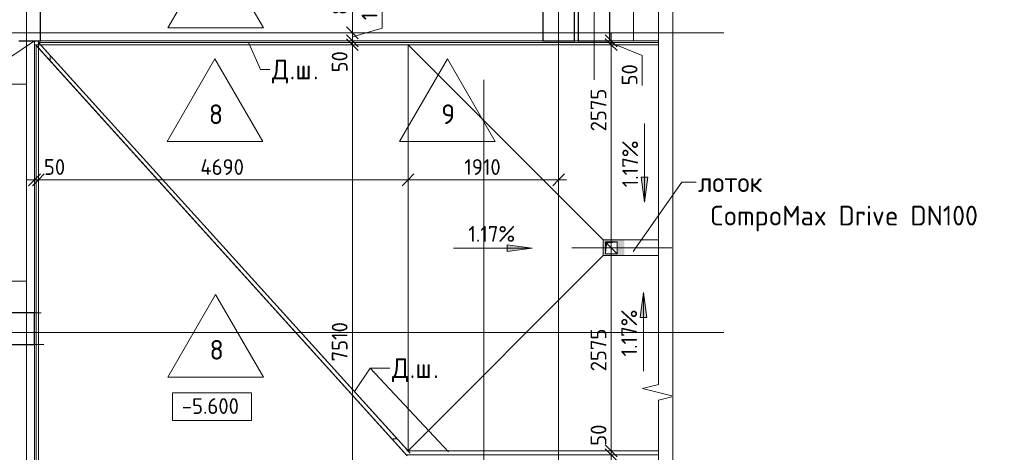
# Model space of a CAD drawing. Header units: millimetres. Extents: x -4558 to 63605, y -10605 to 130388.
# Tile 46 of 66: x 26712 to 39205, y 75381 to 80867. Entities that reach past the tile are written whole.
import ezdxf

# ---------------------------------------------------------------- set-up
doc = ezdxf.new("R2010")
doc.units = ezdxf.units.MM
for name, pattern in [('3_ Штрих_ 1 х 1 мм', [2, 1, -1]), ('4_ Штрихпунктир_ 10 х 2 мм', [14, 10, -2, 0, -2]), ('4_ Штрихпунктир_ 5 х 2 мм', [9, 5, -2, 0, -2])]:
    doc.linetypes.add(name, pattern=pattern)
for name, color, linetype, lineweight in [('A-ANNO-DIMS', 7, 'Continuous', 5), ('A-ANNO-DIMS-100', 7, 'Continuous', 5), ('A-DETL', 7, 'Continuous', 25), ('A-DETL-GENF', 7, 'Continuous', 13), ('A-FLOR', 7, 'Continuous', 13), ('A-FLOR-IDEN', 7, 'Continuous', 5), ('A-GENM', 7, 'Continuous', 13), ('C-PRKG', 7, 'Continuous', 13), ('G-ANNO-DIMS', 7, 'Continuous', 5), ('G-ANNO-TEXT', 7, 'Continuous', 5), ('M-EQPM', 7, 'Continuous', 13), ('S-COLS', 7, 'Continuous', 25), ('S-GRID', 7, 'Continuous', 5)]:
    doc.layers.add(name, color=color, linetype=linetype, lineweight=lineweight)
doc.styles.add('GOST Common_2', font='GOST_Common.ttf', dxfattribs={"height": 200})
doc.styles.add('GOST Common_3', font='GOST_Common.ttf', dxfattribs={"height": 250})
doc.dimstyles.new('2_мм', dxfattribs={"dimscale": 304.8, "dimtxt": 201.142999, "dimasz": 0.492126, "dimexe": 0.328084, "dimexo": 0.492126, "dimgap": 0, "dimtad": 1, "dimdec": 0, "dimdsep": 46, "dimtxsty": 'GOST Common_2', "dimblk1": 'OBLIQUE', "dimblk2": 'OBLIQUE', "dimsah": 1, "dimcen": 0.09, "dimdle": 0.328084, "dimadec": 5, "dimazin": 2, "dimtfac": 1, "dimtdec": 4, "dimtix": 1, "dimtmove": 0, "dimatfit": 3, "dimfxl": 1, "dimtvp": 1, "dimtolj": 1, "dimtzin": 0, "dimarcsym": 2})
doc.dimstyles.new('2_мм_1', dxfattribs={"dimscale": 304.8, "dimtxt": 201.142999, "dimasz": 0.492126, "dimexe": 0.328084, "dimexo": 0.492126, "dimgap": 0, "dimtad": 1, "dimdec": 0, "dimdsep": 46, "dimtxsty": 'GOST Common_2', "dimblk1": 'OBLIQUE', "dimblk2": 'OBLIQUE', "dimsah": 1, "dimcen": 0.09, "dimdle": 0.328084, "dimadec": 5, "dimazin": 2, "dimtfac": 1, "dimtdec": 4, "dimtix": 1, "dimtmove": 1, "dimatfit": 3, "dimfxl": 1, "dimtvp": 1, "dimtolj": 1, "dimtzin": 0, "dimarcsym": 2})

# ---------------------------------------------------------------- blocks, each defined once
blk = doc.blocks.new('АР_Машиноместо - 5300x2500_С-V7--01_Подвал_МП_часть А')
at = {"layer": 'C-PRKG'}
for p, q in [((2500, 0), (0, 0)), ((0, 0), (0, -5300)), ((2500, 0), (2500, -5300)), ((400, -500), (400, -4800)), ((400, -500), (2100, -500)), ((2100, -500), (2100, -4800)), ((400, -4800), (2100, -4800)), ((2500, -5300), (0, -5300))]:
    blk.add_line(p, q, dxfattribs=at)
blk = doc.blocks.new('АР_Канал вертикальный прямоугольный - ВК-V17--01_Подвал_МП_часть А')
at = {"layer": 'A-DETL-GENF'}
blk.add_hatch(color=256, dxfattribs=at).paths.add_polyline_path([(-75, -75), (-60, 60), (75, 75), (-75, 75)])
at = {"layer": 'A-DETL-GENF', "linetype": '3_ Штрих_ 1 х 1 мм'}
for p, q in [((75, 75), (-75, 75)), ((-75, 75), (-75, -75)), ((75, 75), (-75, 75)), ((-75, 75), (-75, -75)), ((-75, -75), (-60, 60)), ((-75, -75), (-60, 60)), ((-60, 60), (75, 75)), ((-60, 60), (75, 75)), ((75, -75), (75, 75)), ((-75, -75), (75, -75))]:
    blk.add_line(p, q, dxfattribs=at)
at = {"layer": 'M-EQPM'}
for p, q in [((-75, -75), (-75, 75)), ((-75, 75), (75, 75)), ((75, 75), (75, -75)), ((75, -75), (-75, -75))]:
    blk.add_line(p, q, dxfattribs=at)
blk = doc.blocks.new('АР-Заполнение деф_ шва - Д_ш_-4313385--01_Подвал_МП_часть А')
at = {"layer": 'A-GENM'}
for p, q in [((75, 25), (6450, 25)), ((0, -25), (6450, -25))]:
    blk.add_line(p, q, dxfattribs=at)
blk = doc.blocks.new('АР-Заполнение деф_ шва - Д_ш_-4313324--01_Подвал_МП_часть А')
at = {"layer": 'A-GENM'}
for p, q in [((0, 25), (616, 25)), ((0, -25), (616, -25))]:
    blk.add_line(p, q, dxfattribs=at)
blk = doc.blocks.new('АР-Заполнение деф_ шва - Д_ш_-4332460--01_Подвал_МП_часть А')
at = {"layer": 'A-GENM'}
for p, q in [((0, 25), (3191, 25)), ((0, -25), (3191, -25))]:
    blk.add_line(p, q, dxfattribs=at)
blk = doc.blocks.new('АР-Заполнение деф_ шва - Д_ш_-4332090--01_Подвал_МП_часть А')
at = {"layer": 'A-GENM'}
for p, q in [((0, 25), (6050, 25)), ((0, -25), (6050, -25))]:
    blk.add_line(p, q, dxfattribs=at)
blk = doc.blocks.new('АР-Заполнение деф_ шва - Д_ш_-4332162--01_Подвал_МП_часть А')
at = {"layer": 'A-GENM'}
for p, q in [((0, 25), (3450, 25)), ((0, -25), (3450, -25))]:
    blk.add_line(p, q, dxfattribs=at)
blk = doc.blocks.new('АР-Заполнение деф_ шва - Д_ш_-4332520--01_Подвал_МП_часть А')
at = {"layer": 'A-GENM'}
for p, q in [((0, 25), (6931, 25)), ((0, -25), (6931, -25))]:
    blk.add_line(p, q, dxfattribs=at)
blk = doc.blocks.new('АР-Заполнение деф_ шва - Д_ш__Пристенный-V32--01_Подвал_МП_часть А')
at = {"layer": 'A-GENM'}
blk.add_line((0, 25), (400, 25), dxfattribs=at)
blk = doc.blocks.new('АР-Заполнение деф_ шва - Д_ш__Пристенный-V33--01_Подвал_МП_часть А')
at = {"layer": 'A-GENM'}
for p, q in [((400, 25), (450, 25)), ((0, -25), (850, -25))]:
    blk.add_line(p, q, dxfattribs=at)
blk = doc.blocks.new('АР_Лоток - 200х100h_L_1000_с вертик_отводом_ЛВ3-V40--01_Подвал_МП_часть А')
at = {"layer": 'M-EQPM', "true_color": 0xdddddd}
h = blk.add_hatch(color=254, dxfattribs=at)
h.paths.add_polyline_path([(1000, 100), (729, 100), (729, -100), (1000, -100), (1000, 58)])
h.paths.add_polyline_path([(950, 75), (965, 75), (965, -75), (815, -75), (815, 75), (825, 75)])
blk = doc.blocks.new('Линия разрыва - М 1_100-2832686--01_Подвал_МП_часть А')
at = {"layer": 'A-DETL-GENF', "lineweight": 5}
for p, q in [((22400, -200), (22493, 171)), ((22507, 171), (22550, 0)), ((-50, 0), (22350, 0)), ((22350, 0), (22400, -200)), ((22550, 0), (43876, 0))]:
    blk.add_line(p, q, dxfattribs=at)
blk = doc.blocks.new('DIMBLOCK108--01_Подвал_МП_часть А')
at = {"layer": 'A-ANNO-DIMS-100', "lineweight": 25, "transparency": 16777216}
for p, q in [((30934, 80550), (30859, 80625)), ((30934, 80550), (31009, 80475)), ((30934, 73040), (30859, 73115)), ((30934, 73040), (31009, 72965))]:
    blk.add_line(p, q, dxfattribs=at)
at = {"layer": 'A-ANNO-DIMS-100', "transparency": 16777216}
for p, q in [((31490, 80550), (30834, 80550)), ((30934, 73040), (30934, 80550)), ((30934, 80550), (31490, 80550)), ((29425, 73040), (31034, 73040)), ((30934, 73040), (29425, 73040))]:
    blk.add_line(p, q, dxfattribs=at)
at = {"layer": 'A-ANNO-DIMS-100', "color": 0, "transparency": 16777216, "insert": (30672, 76534), "char_height": 200, "width": 625.93, "attachment_point": 1, "rotation": 90, "line_spacing_factor": 1.022761, "style": 'GOST Common_2'}
blk.add_mtext('7510', dxfattribs=at)
blk = doc.blocks.new('_Oblique')
at = {"color": 0, "linetype": 'ByBlock', "lineweight": -2}
blk.add_line((-0.5, -0.5), (0.5, 0.5), dxfattribs=at)
blk = doc.blocks.new('DIMBLOCK109--01_Подвал_МП_часть А')
at = {"layer": 'A-ANNO-DIMS-100', "transparency": 16777216}
for p, q in [((30977, 80600), (30834, 80600)), ((30934, 80550), (30934, 80600)), ((30934, 80600), (30977, 80600)), ((30934, 80579), (30934, 80575)), ((30934, 80199), (30934, 80579)), ((31490, 80550), (30834, 80550)), ((30934, 80550), (31490, 80550))]:
    blk.add_line(p, q, dxfattribs=at)
at = {"layer": 'A-ANNO-DIMS-100', "lineweight": 25, "transparency": 16777216}
for p, q in [((30934, 80600), (30859, 80675)), ((30934, 80550), (30859, 80625)), ((30934, 80600), (31009, 80525)), ((30934, 80550), (31009, 80475))]:
    blk.add_line(p, q, dxfattribs=at)
at = {"layer": 'A-ANNO-DIMS-100', "color": 0, "transparency": 16777216, "insert": (30672, 80199), "char_height": 200, "width": 335.47, "attachment_point": 1, "rotation": 90, "line_spacing_factor": 1.022761, "style": 'GOST Common_2'}
blk.add_mtext('50', dxfattribs=at)
blk = doc.blocks.new('DIMBLOCK110--01_Подвал_МП_часть А')
at = {"layer": 'A-ANNO-DIMS-100', "transparency": 16777216}
for p, q in [((31312, 81244), (31312, 80762)), ((31312, 80762), (30934, 80650)), ((30977, 80700), (30834, 80700)), ((30977, 80600), (30834, 80600)), ((30934, 80600), (30934, 80700)), ((30934, 80700), (30977, 80700)), ((30934, 80600), (30977, 80600))]:
    blk.add_line(p, q, dxfattribs=at)
at = {"layer": 'A-ANNO-DIMS-100', "lineweight": 25, "transparency": 16777216}
for p, q in [((30934, 80700), (30859, 80775)), ((30934, 80600), (30859, 80675)), ((30934, 80700), (31009, 80625)), ((30934, 80600), (31009, 80525))]:
    blk.add_line(p, q, dxfattribs=at)
at = {"layer": 'A-ANNO-DIMS-100', "color": 0, "transparency": 16777216, "insert": (31051, 80862), "char_height": 200, "width": 458.2, "attachment_point": 1, "rotation": 90, "line_spacing_factor": 1.022761, "style": 'GOST Common_2'}
blk.add_mtext('100', dxfattribs=at)
blk = doc.blocks.new('DIMBLOCK111--01_Подвал_МП_часть А')
at = {"layer": 'A-ANNO-DIMS-100', "lineweight": 25, "transparency": 16777216}
for p, q in [((30934, 81575), (30859, 81650)), ((30934, 81575), (31009, 81500)), ((30934, 80700), (30859, 80775)), ((30934, 80700), (31009, 80625))]:
    blk.add_line(p, q, dxfattribs=at)
at = {"layer": 'A-ANNO-DIMS-100', "transparency": 16777216}
for p, q in [((30977, 81575), (30834, 81575)), ((30934, 80700), (30934, 81575)), ((30934, 81575), (30977, 81575)), ((30977, 80700), (30834, 80700)), ((30934, 80700), (30977, 80700))]:
    blk.add_line(p, q, dxfattribs=at)
at = {"layer": 'A-ANNO-DIMS-100', "color": 0, "transparency": 16777216, "insert": (30672, 80928), "char_height": 200, "width": 503.2, "attachment_point": 1, "rotation": 90, "line_spacing_factor": 1.022761, "style": 'GOST Common_2'}
blk.add_mtext('875', dxfattribs=at)
blk = doc.blocks.new('DIMBLOCK144--01_Подвал_МП_часть А')
at = {"layer": 'A-ANNO-DIMS-100', "transparency": 16777216}
for p, q in [((26800, 78837), (26950, 78837)), ((26900, 78793), (26900, 78937)), ((26900, 78837), (26900, 78793)), ((26920, 78837), (26925, 78837)), ((27299, 78837), (26920, 78837)), ((26950, 78793), (26950, 78937)), ((26950, 78837), (26950, 78793))]:
    blk.add_line(p, q, dxfattribs=at)
at = {"layer": 'A-ANNO-DIMS-100', "lineweight": 25, "transparency": 16777216}
for p, q in [((26900, 78837), (26825, 78762)), ((26950, 78837), (26875, 78762)), ((26900, 78837), (26975, 78912)), ((26950, 78837), (27025, 78912))]:
    blk.add_line(p, q, dxfattribs=at)
at = {"layer": 'A-ANNO-DIMS-100', "color": 0, "transparency": 16777216, "insert": (27020, 79099), "char_height": 200, "width": 335.47, "attachment_point": 1, "line_spacing_factor": 1.022761, "style": 'GOST Common_2'}
blk.add_mtext('50', dxfattribs=at)
blk = doc.blocks.new('DIMBLOCK145--01_Подвал_МП_часть А')
at = {"layer": 'A-ANNO-DIMS-100', "lineweight": 25, "transparency": 16777216}
for p, q in [((26950, 78837), (26875, 78762)), ((26950, 78837), (27025, 78912)), ((31640, 78837), (31565, 78762)), ((31640, 78837), (31715, 78912))]:
    blk.add_line(p, q, dxfattribs=at)
at = {"layer": 'A-ANNO-DIMS-100', "transparency": 16777216}
for p, q in [((26950, 78793), (26950, 78937)), ((26950, 78837), (31640, 78837)), ((26950, 78837), (26950, 78793)), ((31640, 78793), (31640, 78937)), ((31640, 78837), (31640, 78793))]:
    blk.add_line(p, q, dxfattribs=at)
at = {"layer": 'A-ANNO-DIMS-100', "color": 0, "transparency": 16777216, "insert": (29005, 79099), "char_height": 200, "width": 695.48, "attachment_point": 1, "line_spacing_factor": 1.022761, "style": 'GOST Common_2'}
blk.add_mtext('4690', dxfattribs=at)
blk = doc.blocks.new('DIMBLOCK146--01_Подвал_МП_часть А')
at = {"layer": 'A-ANNO-DIMS-100', "lineweight": 25, "transparency": 16777216}
for p, q in [((31640, 78837), (31565, 78762)), ((31640, 78837), (31715, 78912)), ((33550, 78837), (33475, 78762)), ((33550, 78837), (33625, 78912))]:
    blk.add_line(p, q, dxfattribs=at)
at = {"layer": 'A-ANNO-DIMS-100', "transparency": 16777216}
for p, q in [((31640, 78793), (31640, 78937)), ((31640, 78837), (33650, 78837)), ((31640, 78837), (31640, 78793)), ((33550, 78793), (33550, 78937)), ((33550, 78837), (33550, 78793))]:
    blk.add_line(p, q, dxfattribs=at)
at = {"layer": 'A-ANNO-DIMS-100', "color": 0, "transparency": 16777216, "insert": (32353, 79099), "char_height": 200, "width": 580.93, "attachment_point": 1, "line_spacing_factor": 1.022761, "style": 'GOST Common_2'}
blk.add_mtext('1910', dxfattribs=at)
blk = doc.blocks.new('DIMBLOCK147--01_Подвал_МП_часть А')
at = {"layer": 'A-ANNO-DIMS-100', "lineweight": 25, "transparency": 16777216}
for p, q in [((34217, 80600), (34142, 80675)), ((34217, 80550), (34142, 80625)), ((34217, 80600), (34292, 80525)), ((34217, 80550), (34292, 80475))]:
    blk.add_line(p, q, dxfattribs=at)
at = {"layer": 'A-ANNO-DIMS-100', "transparency": 16777216}
for p, q in [((34173, 80600), (34317, 80600)), ((34217, 80600), (34173, 80600)), ((34217, 80700), (34217, 80550)), ((34173, 80550), (34317, 80550)), ((34217, 80550), (34173, 80550)), ((34612, 80413), (34217, 80575)), ((34612, 80034), (34612, 80413))]:
    blk.add_line(p, q, dxfattribs=at)
at = {"layer": 'A-ANNO-DIMS-100', "color": 0, "transparency": 16777216, "insert": (34351, 80034), "char_height": 200, "width": 335.47, "attachment_point": 1, "rotation": 90, "line_spacing_factor": 1.022761, "style": 'GOST Common_2'}
blk.add_mtext('50', dxfattribs=at)
blk = doc.blocks.new('DIMBLOCK148--01_Подвал_МП_часть А')
at = {"layer": 'A-ANNO-DIMS-100', "lineweight": 25, "transparency": 16777216}
for p, q in [((34217, 80550), (34142, 80625)), ((34217, 80550), (34292, 80475)), ((34217, 77975), (34142, 78050)), ((34217, 77975), (34292, 77900))]:
    blk.add_line(p, q, dxfattribs=at)
at = {"layer": 'A-ANNO-DIMS-100', "transparency": 16777216}
for p, q in [((34173, 80550), (34317, 80550)), ((34217, 80550), (34173, 80550)), ((34217, 80550), (34217, 77975)), ((34217, 80010), (34217, 79351)), ((34217, 79351), (34217, 79263)), ((34173, 77975), (34317, 77975)), ((34217, 77975), (34173, 77975))]:
    blk.add_line(p, q, dxfattribs=at)
at = {"layer": 'A-ANNO-DIMS-100', "color": 0, "transparency": 16777216, "insert": (33956, 79451), "char_height": 200, "width": 670.93, "attachment_point": 1, "rotation": 90, "line_spacing_factor": 1.022761, "style": 'GOST Common_2'}
blk.add_mtext('2575', dxfattribs=at)
blk = doc.blocks.new('DIMBLOCK149--01_Подвал_МП_часть А')
at = {"layer": 'A-ANNO-DIMS-100', "lineweight": 25, "transparency": 16777216}
for p, q in [((34217, 77975), (34142, 78050)), ((34217, 77975), (34292, 77900)), ((34217, 75400), (34142, 75475)), ((34217, 75400), (34292, 75325))]:
    blk.add_line(p, q, dxfattribs=at)
at = {"layer": 'A-ANNO-DIMS-100', "transparency": 16777216}
for p, q in [((34173, 77975), (34317, 77975)), ((34217, 77975), (34173, 77975)), ((34217, 77975), (34217, 75400)), ((34173, 75400), (34317, 75400)), ((34217, 75400), (34173, 75400))]:
    blk.add_line(p, q, dxfattribs=at)
at = {"layer": 'A-ANNO-DIMS-100', "color": 0, "transparency": 16777216, "insert": (33956, 76408), "char_height": 200, "width": 670.93, "attachment_point": 1, "rotation": 90, "line_spacing_factor": 1.022761, "style": 'GOST Common_2'}
blk.add_mtext('2575', dxfattribs=at)
blk = doc.blocks.new('DIMBLOCK150--01_Подвал_МП_часть А')
at = {"layer": 'A-ANNO-DIMS-100', "transparency": 16777216}
for p, q in [((34217, 75743), (34217, 75364)), ((34173, 75400), (34317, 75400)), ((34217, 75400), (34173, 75400)), ((34173, 75350), (34317, 75350)), ((34217, 75350), (34173, 75350)), ((34217, 75400), (34217, 75350)), ((34217, 75364), (34217, 75375))]:
    blk.add_line(p, q, dxfattribs=at)
at = {"layer": 'A-ANNO-DIMS-100', "lineweight": 25, "transparency": 16777216}
for p, q in [((34217, 75400), (34142, 75475)), ((34217, 75350), (34142, 75425)), ((34217, 75400), (34292, 75325)), ((34217, 75350), (34292, 75275))]:
    blk.add_line(p, q, dxfattribs=at)
at = {"layer": 'A-ANNO-DIMS-100', "color": 0, "transparency": 16777216, "insert": (33956, 75464), "char_height": 200, "width": 335.47, "attachment_point": 1, "rotation": 90, "line_spacing_factor": 1.022761, "style": 'GOST Common_2'}
blk.add_mtext('50', dxfattribs=at)
blk = doc.blocks.new('DIMBLOCK151--01_Подвал_МП_часть А')
at = {"layer": 'A-ANNO-DIMS-100', "lineweight": 25, "transparency": 16777216}
for p, q in [((34217, 75350), (34142, 75425)), ((34217, 75350), (34292, 75275)), ((34217, 69775), (34142, 69850)), ((34217, 69775), (34292, 69700))]:
    blk.add_line(p, q, dxfattribs=at)
at = {"layer": 'A-ANNO-DIMS-100', "transparency": 16777216}
for p, q in [((34173, 75350), (34317, 75350)), ((34217, 75350), (34173, 75350)), ((34217, 75350), (34217, 69775)), ((34173, 69775), (34317, 69775)), ((34217, 69775), (34173, 69775))]:
    blk.add_line(p, q, dxfattribs=at)
at = {"layer": 'A-ANNO-DIMS-100', "color": 0, "transparency": 16777216, "insert": (33956, 72283), "char_height": 200, "width": 670.93, "attachment_point": 1, "rotation": 90, "line_spacing_factor": 1.022761, "style": 'GOST Common_2'}
blk.add_mtext('5575', dxfattribs=at)
blk = doc.blocks.new('Марка полов - Марка полов-4106608--01_Подвал_МП_часть А')
at = {"layer": 'A-FLOR-IDEN'}
for p, q in [((0, 7), (-6.06, -3.5)), ((6.06, -3.5), (0, 7)), ((-6.06, -3.5), (6.06, -3.5))]:
    blk.add_line(p, q, dxfattribs=at)
blk = doc.blocks.new('Высотные отметки - Frame_2-749557--01_Подвал_МП_часть А')
at = {"layer": 'G-ANNO-DIMS'}
for p, q in [((-5, 3.5), (-5, 0)), ((5, 3.5), (-5, 3.5)), ((5, 0), (5, 3.5)), ((-5, 0), (5, 0))]:
    blk.add_line(p, q, dxfattribs=at)

msp = doc.modelspace()

# ---------------------------------------------------------------- hatches: boundary and pattern name
at = {"layer": 'G-ANNO-DIMS'}
for points in [[(34639.485233, 78552.938061), (34681.284901, 78870.438061), (34597.685565, 78870.438061)], [(34639.485233, 78552.938061), (34681.284901, 78870.438061), (34597.685565, 78870.438061)], [(33215.710971, 77968.904826), (32898.210971, 78010.704494), (32898.210971, 77927.105158)], [(33215.710971, 77968.904826), (32898.210971, 78010.704494), (32898.210971, 77927.105158)], [(34626.56181, 77408.238338), (34584.762142, 77090.738338), (34668.361478, 77090.738338)], [(34626.56181, 77408.238338), (34584.762142, 77090.738338), (34668.361478, 77090.738338)]]:
    msp.add_hatch(color=256, dxfattribs=at).paths.add_polyline_path(points)

# ---------------------------------------------------------------- linework, layer by layer
at = {"layer": 'A-DETL', "linetype": '4_ Штрихпунктир_ 5 х 2 мм', "lineweight": 5}
msp.add_line((34986.891985, 77975), (33715.786682, 77975), dxfattribs=at)
at = {"layer": 'A-DETL', "lineweight": 5}
for p, q in [((26900, 77150), (26985, 77150)), ((26900, 76750), (27020, 76750))]:
    msp.add_line(p, q, dxfattribs=at)
at = {"layer": 'A-FLOR'}
for p, q in [((34500, 80600), (34500, 99400)), ((26900, 80600), (21149.999998, 76750)), ((26900, 80600), (26900, 77150)), ((34815.786682, 80580), (26951.816616, 80580)), ((26951.816616, 80580), (31665.686514, 75370)), ((26975, 80600), (33350, 80600)), ((33750, 80580), (33750, 80600)), ((33800, 80599.999998), (33800, 80580)), ((34200, 80600), (34500, 80600)), ((34815.786682, 80600), (34500, 80600)), ((26920, 80540.640532), (26920, 50400)), ((31630, 75334.917733), (26920, 80540.640532)), ((26950, 50400), (26950, 80507.483062)), ((34815.786682, 80550), (26978.95982, 80550)), ((34115, 78075), (31640, 80550)), ((31640, 75400), (31640, 80550)), ((27100, 80341.695712), (27100, 80400)), ((27100, 80400), (27114.675844, 80400)), ((34115, 78075), (34115, 77875)), ((34815.786682, 78075), (34115, 78075)), ((31640, 75400), (34115, 77875)), ((34115, 77875), (34815.786682, 77875)), ((26900, 76750), (26900, 70700)), ((31502.827285, 75550), (31450, 75550)), ((31450, 75550), (31450, 75533.862554)), ((31638.543309, 75400), (31640, 75400)), ((34815.786682, 75400), (31640, 75400))]:
    msp.add_line(p, q, dxfattribs=at)
at = {"layer": 'G-ANNO-DIMS'}
for p, q in [((34639.485233, 79552.938061), (34639.485233, 78552.938061)), ((34639.485233, 79552.938061), (34639.485233, 78552.938061)), ((34681.284901, 78870.438061), (34597.685565, 78870.438061)), ((34597.685565, 78870.438061), (34639.485233, 78552.938061)), ((34681.284901, 78870.438061), (34597.685565, 78870.438061)), ((34597.685565, 78870.438061), (34639.485233, 78552.938061)), ((34639.485233, 78552.938061), (34681.284901, 78870.438061)), ((34639.485233, 78552.938061), (34681.284901, 78870.438061)), ((32215.710971, 77968.904826), (33215.710971, 77968.904826)), ((32215.710971, 77968.904826), (33215.710971, 77968.904826)), ((33215.710971, 77968.904826), (32898.210971, 78010.704494)), ((32898.210971, 78010.704494), (32898.210971, 77927.105158)), ((33215.710971, 77968.904826), (32898.210971, 78010.704494)), ((32898.210971, 78010.704494), (32898.210971, 77927.105158)), ((32898.210971, 77927.105158), (33215.710971, 77968.904826)), ((32898.210971, 77927.105158), (33215.710971, 77968.904826)), ((34626.56181, 77408.238338), (34584.762142, 77090.738338)), ((34626.56181, 77408.238338), (34584.762142, 77090.738338)), ((34668.361478, 77090.738338), (34626.56181, 77408.238338)), ((34626.56181, 76408.238338), (34626.56181, 77408.238338)), ((34668.361478, 77090.738338), (34626.56181, 77408.238338)), ((34626.56181, 76408.238338), (34626.56181, 77408.238338)), ((34584.762142, 77090.738338), (34668.361478, 77090.738338)), ((34584.762142, 77090.738338), (34668.361478, 77090.738338)), ((29121.799044, 75786.137953), (29151.691708, 75786.137953))]:
    msp.add_line(p, q, dxfattribs=at)
at = {"layer": 'G-ANNO-TEXT'}
for p, q in [((29619.670332, 80571.198474), (29767.794305, 80235.070998)), ((29767.794305, 80235.070998), (29887.432898, 80235.070998)), ((34496.580017, 77927.558667), (35113.113686, 78806.054496)), ((35113.113686, 78806.054496), (35293.938875, 78806.054496)), ((30959.835483, 76151.592571), (31160.109817, 76447.130989)), ((31160.109817, 76447.130989), (31410.781155, 76447.130989)), ((31160.109817, 76447.130989), (31410.781155, 76447.130989)), ((32154.477238, 75387.285973), (31160.109817, 76447.130989))]:
    msp.add_line(p, q, dxfattribs=at)
at = {"layer": 'S-COLS'}
for p, q in [((33350, 83000), (33350, 80600)), ((33750, 80600), (33750, 83000)), ((33800, 83000), (33800, 80600)), ((34200, 80600), (34200, 83000)), ((26975, 80600), (26975, 81600)), ((26699.920665, 80600), (26975, 80600)), ((33350, 80600), (33750, 80600)), ((33800, 80600), (34200, 80600)), ((26900, 77150), (24500, 77150)), ((26900, 76750), (26900, 77150)), ((24500, 76750), (26900, 76750))]:
    msp.add_line(p, q, dxfattribs=at)
at = {"layer": 'S-GRID', "linetype": '4_ Штрихпунктир_ 10 х 2 мм'}
for p, q in [((34000, 80104.964717), (34000, 129588.42805)), ((26800, 37477.03953), (26800, 128423.739924)), ((35000, 37477.03953), (35000, 128423.739924)), ((33550, 32633.917515), (33550, 101400)), ((35646.702497, 80700), (-3315.067646, 80700)), ((32600, 32633.917515), (32600, 80104.964717)), ((35646.702497, 76900), (-1802.909204, 76900))]:
    msp.add_line(p, q, dxfattribs=at)

# ---------------------------------------------------------------- block references
at = {"layer": 'A-DETL-GENF', "rotation": 269.9999999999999}
msp.add_blockref('Линия разрыва - М 1_100-2832686--01_Подвал_МП_часть А', (34815.786682, 98591.98633), dxfattribs=at)
at = {"layer": 'A-FLOR-IDEN', "xscale": 99.99999999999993, "yscale": 99.99999999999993, "zscale": 99.99999999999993}
for p in [(29198.559474, 81114.99723), (29189.308348, 79671.48857), (32138.644681, 79671.48857), (29198.559474, 76684.031205)]:
    msp.add_blockref('Марка полов - Марка полов-4106608--01_Подвал_МП_часть А', p, dxfattribs=at)
at = {"layer": 'A-GENM'}
for name, p in [('АР-Заполнение деф_ шва - Д_ш_-4313385--01_Подвал_МП_часть А', (26900, 80575)), ('АР-Заполнение деф_ шва - Д_ш__Пристенный-V33--01_Подвал_МП_часть А', (33350, 80575)), ('АР-Заполнение деф_ шва - Д_ш_-4313324--01_Подвал_МП_часть А', (34200, 80575)), ('АР-Заполнение деф_ шва - Д_ш_-4332460--01_Подвал_МП_часть А', (31625, 75375))]:
    msp.add_blockref(name, p, dxfattribs=at)
for name, p, rotation in [('АР-Заполнение деф_ шва - Д_ш_-4332162--01_Подвал_МП_часть А', (26925, 80600), 270), ('АР-Заполнение деф_ шва - Д_ш_-4332520--01_Подвал_МП_часть А', (26967.699747, 80525.18281), 312.1379598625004), ('АР-Заполнение деф_ шва - Д_ш__Пристенный-V32--01_Подвал_МП_часть А', (26925, 77150), 270), ('АР-Заполнение деф_ шва - Д_ш_-4332090--01_Подвал_МП_часть А', (26925, 76750), 270)]:
    msp.add_blockref(name, p, dxfattribs=dict(at, rotation=rotation))
at = {"layer": 'C-PRKG', "rotation": 269.9999999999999}
msp.add_blockref('АР_Машиноместо - 5300x2500_С-V7--01_Подвал_МП_часть А', (26800, 80050), dxfattribs=at)
at = {"layer": 'G-ANNO-DIMS', "extrusion": (0, 0, -1), "xscale": 99.99999999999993, "yscale": 99.99999999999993, "zscale": 99.99999999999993}
msp.add_blockref('Высотные отметки - Frame_2-749557--01_Подвал_МП_часть А', (-29151.691708, 75786.137953), dxfattribs=at)
at = {"layer": 'M-EQPM', "rotation": 180}
msp.add_blockref('АР_Лоток - 200х100h_L_1000_с вертик_отводом_ЛВ3-V40--01_Подвал_МП_часть А', (35115, 77974.988415), dxfattribs=at)
at = {"layer": 'M-EQPM'}
msp.add_blockref('АР_Канал вертикальный прямоугольный - ВК-V17--01_Подвал_МП_часть А', (34220, 77975), dxfattribs=at)

# ---------------------------------------------------------------- texts
at = {"layer": 'A-FLOR-IDEN', "char_height": 250, "width": 216.455625, "attachment_point": 1, "style": 'GOST Common_3'}
for s, insert in [('\\fGOST Common|b0|i0|c204|p34|;8', (29112.432065, 79793.550242)), ('\\fGOST Common|b0|i0|c204|p34|;9', (32061.768398, 79793.550242)), ('\\fGOST Common|b0|i0|c204|p34|;8', (29121.683191, 76806.092877))]:
    msp.add_mtext(s, dxfattribs=dict(at, insert=insert))
at = {"layer": 'G-ANNO-DIMS', "char_height": 200, "width": 745.80863138, "attachment_point": 1, "rotation": 90, "line_spacing_factor": 1.022761, "style": 'GOST Common_2'}
for insert in [(34358.119573, 78742.184465), (34358.119573, 78742.184465), (34345.196149, 76597.484742), (34345.196149, 76597.484742)]:
    msp.add_mtext('1.17%', dxfattribs=dict(at, insert=insert))
at = {"layer": 'G-ANNO-DIMS', "char_height": 200, "attachment_point": 1, "line_spacing_factor": 1.022761, "style": 'GOST Common_2'}
for s, insert, width in [('1.17%', (32404.957375, 78250.270486), 745.80863138), ('1.17%', (32404.957375, 78250.270486), 745.80863138), ('-5.600', (28769.535182, 76067.503614), 917.17566319)]:
    msp.add_mtext(s, dxfattribs=dict(at, insert=insert, width=width))
at = {"layer": 'G-ANNO-TEXT', "char_height": 250, "attachment_point": 1, "style": 'GOST Common_3'}
for s, insert, width in [('\\fGOST Common|b0|i0|c204|p34|;Д', (29912.432898, 80360.070998), 272.57375), ('\\fGOST Common|b0|i0|c204|p34|;ш', (30210.089148, 80360.070998), 272.57375), ('\\fGOST Common|b0|i0|c204|p34|;.', (30137.328731, 80360.070998), 88.185625), ('\\fGOST Common|b0|i0|c204|p34|;.', (30434.984981, 80360.070998), 88.185625), ('лоток', (35318.938875, 78931.054496), 1138.39625), (' CompoMax Drive DN100', (35318.938875, 78507.721163), 4168.775), ('\\fGOST Common|b0|i0|c204|p34|;Д', (31435.781155, 76572.130989), 272.57375), ('\\fGOST Common|b0|i0|c204|p34|;ш', (31733.437405, 76572.130989), 272.57375), ('\\fGOST Common|b0|i0|c204|p34|;.', (31660.676989, 76572.130989), 88.185625), ('\\fGOST Common|b0|i0|c204|p34|;.', (31958.333239, 76572.130989), 88.185625)]:
    msp.add_mtext(s, dxfattribs=dict(at, insert=insert, width=width))

# ---------------------------------------------------------------- dimensions: what is measured, and where the dimension line sits
at = {"layer": 'A-ANNO-DIMS'}
for base, p1, p2, override, picture, middle in [((30933.53313, 81575), (30827.467113, 80700), (30827.467113, 81575), {"dimpost": '<>', "dimfxl": 875}, 'DIMBLOCK111--01_Подвал_МП_часть А', (30833.53313, 81137.5)), ((30933.53313, 80550), (29275, 73040), (31640, 80550), {"dimpost": '<>', "dimfxl": 7873.584}, 'DIMBLOCK108--01_Подвал_МП_часть А', (30833.53313, 76795)), ((34216.990192, 75400), (34323.056209, 77975), (34323.056209, 75400), {"dimpost": '<>', "dimfxl": 2575}, 'DIMBLOCK149--01_Подвал_МП_часть А', (34116.990192, 76687.5)), ((34216.990192, 69775), (34323.056209, 75350), (34323.056209, 69775), {"dimpost": '<>', "dimfxl": 5575}, 'DIMBLOCK151--01_Подвал_МП_часть А', (34116.990192, 72562.5))]:
    dim = msp.add_linear_dim(base=base, p1=p1, p2=p2, angle=90, dimstyle='2_мм', override=override, dxfattribs=at)
    dim.commit()
    dim.dimension.update_dxf_attribs({"geometry": picture, "text_midpoint": middle})
for base, p1, p2, override, picture, middle in [((30933.53313, 80700), (30827.467113, 80600), (30827.467113, 80700), {"dimpost": '<>', "dimfxl": 100}, 'DIMBLOCK110--01_Подвал_МП_часть А', (31184.215862, 81090.853178)), ((30933.53313, 80600), (31640, 80550), (30827.467113, 80600), {"dimpost": '<>', "dimfxl": 814.069833}, 'DIMBLOCK109--01_Подвал_МП_часть А', (30805.500803, 80367.066753)), ((34216.990192, 77975), (34323.056209, 80550), (34323.056209, 77975), {"dimpost": '<>', "dimfxl": 2575}, 'DIMBLOCK148--01_Подвал_МП_часть А', (34088.957864, 79786.594425)), ((34216.990192, 80550), (34323.056209, 80600), (34323.056209, 80550), {"dimpost": '<>', "dimfxl": 50}, 'DIMBLOCK147--01_Подвал_МП_часть А', (34483.888595, 80201.478797)), ((34216.990192, 75350), (34323.056209, 75400), (34323.056209, 75350), {"dimpost": '<>', "dimfxl": 50}, 'DIMBLOCK150--01_Подвал_МП_часть А', (34088.957864, 75631.557457))]:
    dim = msp.add_linear_dim(base=base, p1=p1, p2=p2, angle=90, dimstyle='2_мм_1', override=override, dxfattribs=at)
    dim.commit()
    dim.dimension.update_dxf_attribs({"geometry": picture, "text_midpoint": middle, "dimtype": 160, "text_rotation": 90})
dim = msp.add_linear_dim(base=(26950, 78837.343847), p1=(26900, 78943.409865), p2=(26950, 78943.409865), dimstyle='2_мм_1', override={"dimpost": '<>', "dimfxl": 50}, dxfattribs=at)
dim.commit()
dim.dimension.update_dxf_attribs({"geometry": 'DIMBLOCK144--01_Подвал_МП_часть А', "text_midpoint": (27187.358954, 78965.376175), "dimtype": 160})
for base, p1, p2, override, picture, middle in [((31640, 78837.343847), (26950, 78943.409865), (31640, 78943.409865), {"dimpost": '<>', "dimfxl": 4690}, 'DIMBLOCK145--01_Подвал_МП_часть А', (29295, 78937.343847)), ((33550, 78837.343847), (31640, 78943.409865), (33550, 78943.409865), {"dimpost": '<>', "dimfxl": 1910}, 'DIMBLOCK146--01_Подвал_МП_часть А', (32595, 78937.343847))]:
    dim = msp.add_linear_dim(base=base, p1=p1, p2=p2, dimstyle='2_мм', override=override, dxfattribs=at)
    dim.commit()
    dim.dimension.update_dxf_attribs({"geometry": picture, "text_midpoint": middle})

doc.saveas('drawing.dxf')
